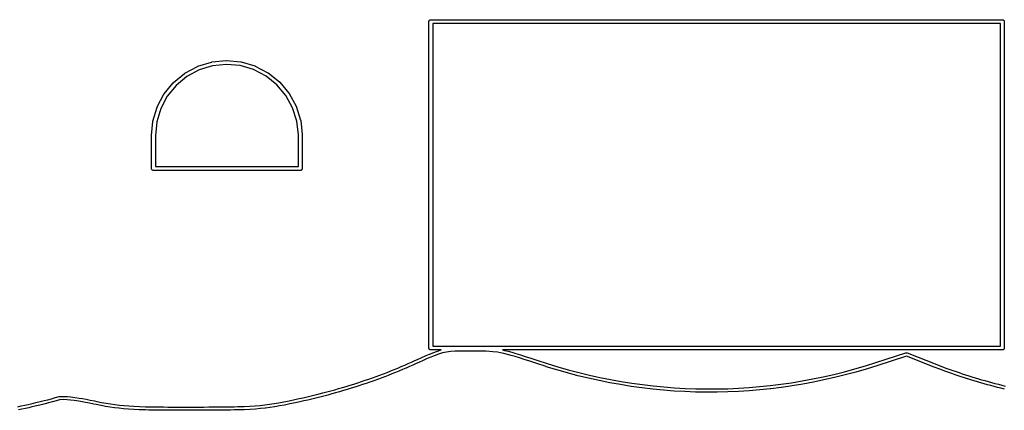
# Model space of a CAD drawing. Extents: x 50.3 to 149.9, y -133.7 to -53.
# Tile 3 of 14: x 78.7 to 108.8, y -133.4 to -121.4. Entities that reach past the tile are written whole.
import ezdxf

# ---------------------------------------------------------------- set-up
doc = ezdxf.new("R2010")
doc.units = 0
doc.layers.add('BLACK', color=7, linetype='CONTINUOUS')

msp = doc.modelspace()

# ---------------------------------------------------------------- linework, layer by layer
at = {"layer": 'BLACK', "linetype": 'CONTINUOUS'}
for p, q in [((91.1897, -121.5), (91.1909, -121.488)), ((91.19, -121.503), (91.1897, -121.5)), ((91.19, -131.497), (91.19, -121.503)), ((91.1909, -121.488), (91.1943, -121.477)), ((91.1943, -121.477), (91.1999, -121.467)), ((91.1999, -121.467), (91.2074, -121.457)), ((91.2074, -121.457), (91.2165, -121.45)), ((91.2165, -121.45), (91.2269, -121.444)), ((91.2269, -121.444), (91.2382, -121.441)), ((91.2382, -121.441), (91.2471, -121.44)), ((91.2471, -121.44), (91.25, -121.44)), ((91.25, -121.44), (91.2529, -121.44)), ((91.2529, -121.44), (108.747, -121.44)), ((108.747, -121.44), (108.75, -121.44)), ((108.75, -121.44), (108.753, -121.44)), ((108.753, -121.44), (108.762, -121.441)), ((108.762, -121.441), (108.773, -121.444)), ((108.773, -121.444), (108.783, -121.45)), ((108.783, -121.45), (108.793, -121.457)), ((108.793, -121.457), (108.8, -121.467)), ((108.8, -121.467), (108.806, -121.477)), ((108.806, -121.477), (108.809, -121.488)), ((108.809, -121.488), (108.81, -121.5)), ((108.81, -121.5), (108.81, -121.503)), ((108.81, -121.503), (108.81, -131.497)), ((91.31, -121.56), (91.31, -131.44)), ((108.69, -121.56), (91.31, -121.56)), ((108.69, -131.44), (108.69, -121.56)), ((84.5306, -122.738), (84.536, -122.737)), ((84.536, -122.737), (84.5413, -122.736)), ((84.5413, -122.736), (84.978, -122.69)), ((84.978, -122.69), (84.978, -122.69)), ((84.978, -122.69), (84.9789, -122.69)), ((84.9789, -122.69), (84.9843, -122.69)), ((84.9843, -122.69), (84.9897, -122.69)), ((84.9897, -122.69), (85.427, -122.73)), ((85.427, -122.73), (85.4279, -122.73)), ((85.4279, -122.73), (85.4332, -122.731)), ((85.4332, -122.731), (85.4385, -122.732)), ((85.4385, -122.732), (85.8598, -122.856)), ((83.7133, -123.082), (84.0996, -122.873)), ((84.1515, -122.981), (83.7755, -123.185)), ((84.0996, -122.873), (84.1003, -122.873)), ((84.1003, -122.873), (84.1053, -122.871)), ((84.1053, -122.871), (84.1103, -122.868)), ((84.1103, -122.868), (84.5298, -122.739)), ((84.5597, -122.855), (84.1515, -122.981)), ((84.5298, -122.739), (84.5306, -122.738)), ((84.9847, -122.81), (84.5597, -122.855)), ((85.4103, -122.849), (84.9847, -122.81)), ((85.8203, -122.97), (85.4103, -122.849)), ((86.199, -123.168), (85.8203, -122.97)), ((85.8598, -122.856), (85.8606, -122.857)), ((85.8606, -122.857), (85.8657, -122.859)), ((85.8657, -122.859), (85.8707, -122.861)), ((85.8707, -122.861), (86.2598, -123.064)), ((83.3652, -123.368), (83.7036, -123.088)), ((83.7755, -123.185), (83.4462, -123.457)), ((83.7036, -123.088), (83.7042, -123.088)), ((83.7042, -123.088), (83.7088, -123.085)), ((83.7088, -123.085), (83.7133, -123.082)), ((86.5321, -123.436), (86.199, -123.168)), ((86.2598, -123.064), (86.2606, -123.065)), ((86.2606, -123.065), (86.2651, -123.068)), ((86.2651, -123.068), (86.2696, -123.071)), ((86.2696, -123.071), (86.6118, -123.346)), ((83.0794, -123.717), (83.357, -123.377)), ((83.4462, -123.457), (83.1761, -123.788)), ((83.357, -123.377), (83.3575, -123.376)), ((83.3575, -123.376), (83.3614, -123.372)), ((83.3614, -123.372), (83.3652, -123.368)), ((86.8068, -123.763), (86.5321, -123.436)), ((86.6118, -123.346), (86.6125, -123.346)), ((86.6125, -123.346), (86.6163, -123.35)), ((86.6163, -123.35), (86.6202, -123.354)), ((86.6202, -123.354), (86.9025, -123.69)), ((82.8668, -124.114), (83.0729, -123.727)), ((83.1761, -123.788), (82.9755, -124.166)), ((83.0729, -123.727), (83.0733, -123.726)), ((83.0733, -123.726), (83.0764, -123.721)), ((83.0764, -123.721), (83.0794, -123.717)), ((87.0126, -124.137), (86.8068, -123.763)), ((86.9025, -123.69), (86.903, -123.691)), ((86.903, -123.691), (86.906, -123.695)), ((86.906, -123.695), (86.9091, -123.7)), ((86.9091, -123.7), (87.1206, -124.085)), ((82.7354, -124.546), (82.8623, -124.125)), ((82.9755, -124.166), (82.852, -124.575)), ((82.8623, -124.125), (82.8626, -124.124)), ((82.8626, -124.124), (82.8647, -124.119)), ((82.8647, -124.119), (82.8668, -124.114)), ((87.1419, -124.545), (87.0126, -124.137)), ((87.1206, -124.085), (87.121, -124.085)), ((87.121, -124.085), (87.1231, -124.091)), ((87.1231, -124.091), (87.1252, -124.095)), ((87.1252, -124.095), (87.258, -124.514)), ((82.7344, -124.551), (82.7354, -124.546)), ((87.1898, -124.972), (87.1419, -124.545)), ((87.258, -124.514), (87.2583, -124.515)), ((87.2583, -124.515), (87.2593, -124.52)), ((87.2593, -124.52), (87.2605, -124.526)), ((87.2605, -124.526), (87.3094, -124.962)), ((82.6903, -124.994), (82.7331, -124.557)), ((82.7331, -124.557), (82.7332, -124.556)), ((82.7332, -124.556), (82.7344, -124.551)), ((82.852, -124.575), (82.81, -125.003)), ((82.69, -124.997), (82.6903, -124.994)), ((82.69, -125.997), (82.69, -124.997)), ((82.6903, -124.994), (82.6903, -124.994)), ((82.81, -125.003), (82.81, -125.94)), ((87.19, -125), (87.1898, -124.972)), ((87.19, -125.94), (87.19, -125)), ((87.3094, -124.962), (87.3095, -124.963)), ((87.3095, -124.963), (87.3095, -124.965)), ((87.3095, -124.965), (87.3098, -124.968)), ((87.3098, -124.968), (87.31, -124.997)), ((87.31, -124.997), (87.31, -124.997)), ((87.31, -124.997), (87.31, -125.997)), ((82.6897, -126), (82.69, -125.997)), ((82.6909, -126.012), (82.6897, -126)), ((82.6943, -126.023), (82.6909, -126.012)), ((82.6999, -126.033), (82.6943, -126.023)), ((82.7074, -126.043), (82.6999, -126.033)), ((82.7165, -126.05), (82.7074, -126.043)), ((82.7269, -126.056), (82.7165, -126.05)), ((82.81, -125.94), (87.19, -125.94)), ((87.2835, -126.05), (87.2731, -126.056)), ((87.2926, -126.043), (87.2835, -126.05)), ((87.3001, -126.033), (87.2926, -126.043)), ((87.3057, -126.023), (87.3001, -126.033)), ((87.3091, -126.012), (87.3057, -126.023)), ((87.3103, -126), (87.3091, -126.012)), ((87.31, -125.997), (87.3103, -126)), ((82.7382, -126.059), (82.7269, -126.056)), ((82.7445, -126.06), (82.7382, -126.059)), ((82.75, -126.06), (82.7445, -126.06)), ((82.7529, -126.06), (82.75, -126.06)), ((87.2471, -126.06), (82.7529, -126.06)), ((87.25, -126.06), (87.2471, -126.06)), ((87.2555, -126.06), (87.25, -126.06)), ((87.2618, -126.059), (87.2555, -126.06)), ((87.2731, -126.056), (87.2618, -126.059)), ((91.31, -131.44), (108.69, -131.44)), ((90.9757, -131.789), (91.0993, -131.734)), ((91.0993, -131.734), (91.0999, -131.733)), ((91.0999, -131.733), (91.2106, -131.686)), ((91.0999, -131.733), (91.0999, -131.733)), ((91.2497, -131.778), (91.1398, -131.825)), ((91.1897, -131.5), (91.19, -131.497)), ((91.1909, -131.512), (91.1897, -131.5)), ((91.1943, -131.523), (91.1909, -131.512)), ((91.1999, -131.533), (91.1943, -131.523)), ((91.2074, -131.543), (91.1999, -131.533)), ((91.2165, -131.55), (91.2074, -131.543)), ((91.2106, -131.686), (91.2112, -131.685)), ((91.2112, -131.685), (91.2114, -131.685)), ((91.2114, -131.685), (91.2115, -131.685)), ((91.2115, -131.685), (91.3118, -131.644)), ((91.2269, -131.556), (91.2165, -131.55)), ((91.2382, -131.559), (91.2269, -131.556)), ((91.2471, -131.56), (91.2382, -131.559)), ((91.25, -131.56), (91.2471, -131.56)), ((91.2471, -131.56), (91.2471, -131.56)), ((91.3487, -131.737), (91.2497, -131.778)), ((91.2529, -131.56), (91.25, -131.56)), ((91.5651, -131.56), (91.2529, -131.56)), ((91.3118, -131.644), (91.3124, -131.644)), ((91.3124, -131.644), (91.313, -131.644)), ((91.313, -131.644), (91.3135, -131.644)), ((91.3135, -131.644), (91.4494, -131.594)), ((91.4822, -131.689), (91.3487, -131.737)), ((91.4494, -131.594), (91.4501, -131.594)), ((91.4501, -131.594), (91.4513, -131.594)), ((91.4513, -131.594), (91.4524, -131.593)), ((91.4524, -131.593), (91.5651, -131.56)), ((91.6045, -131.653), (91.4822, -131.689)), ((91.724, -131.627), (91.6045, -131.653)), ((91.8495, -131.61), (91.724, -131.627)), ((91.9895, -131.6), (91.8495, -131.61)), ((92.0946, -131.596), (91.9895, -131.6)), ((92.2122, -131.594), (92.0946, -131.596)), ((92.3445, -131.593), (92.2122, -131.594)), ((92.4936, -131.593), (92.3445, -131.593)), ((92.5662, -131.593), (92.4936, -131.593)), ((92.7012, -131.594), (92.5662, -131.593)), ((92.8242, -131.596), (92.7012, -131.594)), ((92.9373, -131.6), (92.8242, -131.596)), ((93.0428, -131.606), (92.9373, -131.6)), ((93.1428, -131.614), (93.0428, -131.606)), ((93.2887, -131.633), (93.1428, -131.614)), ((93.3857, -131.65), (93.2887, -131.633)), ((93.4857, -131.671), (93.3857, -131.65)), ((108.747, -131.56), (93.4455, -131.56)), ((93.4455, -131.56), (93.5069, -131.573)), ((93.591, -131.696), (93.4857, -131.671)), ((93.5069, -131.573), (93.5075, -131.573)), ((93.5075, -131.573), (93.5079, -131.573)), ((93.5079, -131.573), (93.5084, -131.573)), ((93.5084, -131.573), (93.615, -131.599)), ((93.7038, -131.726), (93.591, -131.696)), ((93.615, -131.599), (93.6157, -131.599)), ((93.6157, -131.599), (93.616, -131.599)), ((93.616, -131.599), (93.6163, -131.599)), ((93.6163, -131.599), (93.7303, -131.63)), ((93.8264, -131.762), (93.7038, -131.726)), ((93.7303, -131.63), (93.7309, -131.63)), ((93.7309, -131.63), (93.7311, -131.63)), ((93.7311, -131.63), (93.7313, -131.63)), ((93.7313, -131.63), (93.8547, -131.666)), ((93.9609, -131.803), (93.8264, -131.762)), ((93.8547, -131.666), (93.8554, -131.666)), ((93.8554, -131.666), (93.8554, -131.666)), ((93.8554, -131.666), (93.8555, -131.666)), ((93.8555, -131.666), (93.9907, -131.708)), ((93.9907, -131.708), (93.9912, -131.708)), ((93.9912, -131.708), (93.9912, -131.708)), ((93.9912, -131.708), (93.9913, -131.708)), ((93.9913, -131.708), (93.9913, -131.708)), ((93.9913, -131.708), (93.9913, -131.708)), ((93.9913, -131.708), (94.1404, -131.756)), ((94.1404, -131.756), (94.1407, -131.756)), ((94.1407, -131.756), (94.1408, -131.756)), ((94.1408, -131.756), (94.3061, -131.811)), ((104.877, -131.948), (105.796, -131.651)), ((105.814, -131.75), (104.905, -132.044)), ((105.796, -131.651), (105.799, -131.65)), ((105.796, -131.651), (105.796, -131.651)), ((105.799, -131.65), (105.803, -131.649)), ((105.803, -131.649), (105.805, -131.648)), ((105.803, -131.649), (105.803, -131.649)), ((105.805, -131.648), (105.807, -131.648)), ((105.807, -131.648), (105.81, -131.647)), ((105.81, -131.647), (105.812, -131.647)), ((105.812, -131.647), (105.815, -131.647)), ((106.659, -132.083), (105.814, -131.75)), ((105.815, -131.647), (105.817, -131.647)), ((105.817, -131.647), (105.82, -131.647)), ((105.82, -131.647), (105.822, -131.647)), ((105.822, -131.647), (105.825, -131.648)), ((105.825, -131.648), (105.827, -131.648)), ((105.827, -131.648), (105.829, -131.649)), ((105.829, -131.649), (105.832, -131.65)), ((105.832, -131.65), (105.832, -131.65)), ((105.832, -131.65), (105.836, -131.651)), ((105.836, -131.651), (105.838, -131.652)), ((105.838, -131.652), (105.838, -131.652)), ((105.838, -131.652), (106.693, -131.989)), ((108.75, -131.56), (108.747, -131.56)), ((108.753, -131.56), (108.75, -131.56)), ((108.762, -131.559), (108.753, -131.56)), ((108.753, -131.56), (108.753, -131.56)), ((108.773, -131.556), (108.762, -131.559)), ((108.783, -131.55), (108.773, -131.556)), ((108.793, -131.543), (108.783, -131.55)), ((108.8, -131.533), (108.793, -131.543)), ((108.806, -131.523), (108.8, -131.533)), ((108.809, -131.512), (108.806, -131.523)), ((108.81, -131.505), (108.809, -131.512)), ((108.81, -131.497), (108.81, -131.5)), ((108.81, -131.5), (108.81, -131.503)), ((108.81, -131.503), (108.81, -131.503)), ((108.81, -131.503), (108.81, -131.505)), ((90.2336, -132.116), (90.3406, -132.072)), ((90.3406, -132.072), (90.4469, -132.026)), ((90.4469, -132.026), (90.5523, -131.98)), ((90.5924, -132.072), (90.4866, -132.118)), ((90.5523, -131.98), (90.6569, -131.934)), ((90.5927, -132.072), (90.5924, -132.072)), ((90.5924, -132.072), (90.5924, -132.072)), ((90.6977, -132.025), (90.5927, -132.072)), ((90.6569, -131.934), (90.7608, -131.887)), ((90.698, -132.025), (90.6977, -132.025)), ((90.6977, -132.025), (90.6977, -132.025)), ((90.8022, -131.978), (90.698, -132.025)), ((90.7608, -131.887), (90.8365, -131.852)), ((90.8023, -131.978), (90.8022, -131.978)), ((90.8022, -131.978), (90.8022, -131.978)), ((90.8782, -131.943), (90.8023, -131.978)), ((90.8365, -131.852), (90.8366, -131.852)), ((90.8366, -131.852), (90.9754, -131.789)), ((90.8366, -131.852), (90.8366, -131.852)), ((91.0166, -131.88), (90.8782, -131.943)), ((90.8782, -131.943), (90.8782, -131.943)), ((90.9754, -131.789), (90.9757, -131.789)), ((90.9757, -131.789), (90.9757, -131.789)), ((91.1398, -131.825), (91.0166, -131.88)), ((94.1096, -131.851), (93.9609, -131.803)), ((94.2748, -131.906), (94.1096, -131.851)), ((94.4584, -131.967), (94.2748, -131.906)), ((94.3061, -131.811), (94.3064, -131.811)), ((94.3064, -131.811), (94.3064, -131.811)), ((94.3064, -131.811), (94.49, -131.872)), ((94.4588, -131.967), (94.4584, -131.967)), ((94.4584, -131.967), (94.4584, -131.967)), ((94.7806, -132.072), (94.4588, -131.967)), ((94.49, -131.872), (94.8113, -131.977)), ((94.7808, -132.073), (94.7806, -132.072)), ((94.7809, -132.073), (94.7808, -132.073)), ((94.7816, -132.073), (94.7809, -132.073)), ((95.1042, -132.171), (94.7816, -132.073)), ((94.8113, -131.977), (95.1329, -132.075)), ((95.1329, -132.075), (95.4553, -132.167)), ((104.235, -132.142), (104.556, -132.048)), ((104.556, -132.048), (104.877, -131.948)), ((104.905, -132.044), (104.585, -132.144)), ((104.905, -132.044), (104.905, -132.044)), ((106.836, -132.151), (106.659, -132.083)), ((106.659, -132.083), (106.659, -132.083)), ((106.693, -131.989), (106.872, -132.058)), ((106.872, -132.058), (107.054, -132.125)), ((89.4633, -132.412), (89.5755, -132.371)), ((89.5755, -132.371), (89.6871, -132.33)), ((89.6871, -132.33), (89.7979, -132.289)), ((89.8331, -132.382), (89.722, -132.424)), ((89.7979, -132.289), (89.9078, -132.247)), ((89.8335, -132.382), (89.8331, -132.382)), ((89.8331, -132.382), (89.8331, -132.382)), ((89.9439, -132.34), (89.8335, -132.382)), ((89.9078, -132.247), (90.0172, -132.204)), ((89.9442, -132.34), (89.9439, -132.34)), ((89.9439, -132.34), (89.9439, -132.34)), ((90.0539, -132.297), (89.9442, -132.34)), ((90.0172, -132.204), (90.1259, -132.16)), ((90.0542, -132.297), (90.0539, -132.297)), ((90.0539, -132.297), (90.0539, -132.297)), ((90.1631, -132.253), (90.0542, -132.297)), ((90.1259, -132.16), (90.2336, -132.116)), ((90.1635, -132.253), (90.1631, -132.253)), ((90.1631, -132.253), (90.1631, -132.253)), ((90.2716, -132.209), (90.1635, -132.253)), ((90.272, -132.209), (90.2716, -132.209)), ((90.2716, -132.209), (90.2716, -132.209)), ((90.3793, -132.164), (90.272, -132.209)), ((90.3797, -132.164), (90.3793, -132.164)), ((90.3793, -132.164), (90.3793, -132.164)), ((90.4862, -132.118), (90.3797, -132.164)), ((90.4863, -132.118), (90.4862, -132.118)), ((90.4866, -132.118), (90.4863, -132.118)), ((95.1043, -132.171), (95.1042, -132.171)), ((95.1044, -132.171), (95.1043, -132.171)), ((95.1051, -132.172), (95.1044, -132.171)), ((95.4284, -132.263), (95.1051, -132.172)), ((95.4286, -132.263), (95.4284, -132.263)), ((95.4287, -132.263), (95.4286, -132.263)), ((95.4294, -132.264), (95.4287, -132.263)), ((95.7533, -132.349), (95.4294, -132.264)), ((95.4553, -132.167), (95.7783, -132.252)), ((95.7535, -132.349), (95.7533, -132.349)), ((95.7536, -132.349), (95.7535, -132.349)), ((95.7543, -132.349), (95.7536, -132.349)), ((96.0788, -132.428), (95.7543, -132.349)), ((95.7783, -132.252), (96.1019, -132.33)), ((96.1019, -132.33), (96.426, -132.402)), ((102.944, -132.449), (103.267, -132.382)), ((103.267, -132.382), (103.591, -132.309)), ((103.591, -132.309), (103.913, -132.229)), ((103.938, -132.325), (103.614, -132.406)), ((103.913, -132.229), (104.235, -132.142)), ((103.939, -132.325), (103.938, -132.325)), ((103.938, -132.325), (103.938, -132.325)), ((103.938, -132.325), (103.938, -132.325)), ((104.261, -132.238), (103.939, -132.325)), ((104.262, -132.238), (104.261, -132.238)), ((104.584, -132.144), (104.262, -132.238)), ((104.262, -132.238), (104.262, -132.238)), ((104.262, -132.238), (104.262, -132.238)), ((104.585, -132.144), (104.584, -132.144)), ((104.585, -132.144), (104.585, -132.144)), ((104.585, -132.144), (104.585, -132.144)), ((106.837, -132.151), (106.836, -132.151)), ((106.836, -132.151), (106.836, -132.151)), ((107.02, -132.219), (106.837, -132.151)), ((107.207, -132.286), (107.02, -132.219)), ((107.02, -132.219), (107.02, -132.219)), ((107.02, -132.219), (107.02, -132.219)), ((107.054, -132.125), (107.24, -132.191)), ((107.302, -132.318), (107.207, -132.286)), ((107.207, -132.286), (107.207, -132.286)), ((107.207, -132.286), (107.207, -132.286)), ((107.24, -132.191), (107.334, -132.224)), ((107.302, -132.319), (107.302, -132.318)), ((107.302, -132.318), (107.302, -132.318)), ((107.398, -132.351), (107.302, -132.319)), ((107.334, -132.224), (107.429, -132.256)), ((107.494, -132.383), (107.398, -132.351)), ((107.398, -132.351), (107.398, -132.351)), ((107.398, -132.351), (107.398, -132.351)), ((107.429, -132.256), (107.525, -132.288)), ((107.591, -132.415), (107.494, -132.383)), ((107.494, -132.383), (107.494, -132.383)), ((107.494, -132.383), (107.494, -132.383)), ((107.525, -132.288), (107.622, -132.319)), ((107.622, -132.319), (107.72, -132.35)), ((107.72, -132.35), (107.818, -132.381)), ((107.818, -132.381), (107.917, -132.412)), ((88.541, -132.711), (88.6585, -132.676)), ((88.6585, -132.676), (88.7754, -132.64)), ((88.7754, -132.64), (88.8918, -132.604)), ((88.8918, -132.604), (89.0074, -132.567)), ((89.0381, -132.662), (88.9221, -132.699)), ((89.0074, -132.567), (89.1224, -132.529)), ((89.0384, -132.662), (89.0381, -132.662)), ((89.0381, -132.662), (89.0381, -132.662)), ((89.1537, -132.624), (89.0384, -132.662)), ((89.1224, -132.529), (89.2366, -132.49)), ((89.154, -132.624), (89.1537, -132.624)), ((89.1537, -132.624), (89.1537, -132.624)), ((89.2687, -132.585), (89.154, -132.624)), ((89.2366, -132.49), (89.3503, -132.451)), ((89.269, -132.585), (89.2687, -132.585)), ((89.2687, -132.585), (89.2687, -132.585)), ((89.383, -132.546), (89.269, -132.585)), ((89.3503, -132.451), (89.4633, -132.412)), ((89.3833, -132.546), (89.383, -132.546)), ((89.383, -132.546), (89.383, -132.546)), ((89.4966, -132.506), (89.3833, -132.546)), ((89.4969, -132.506), (89.4966, -132.506)), ((89.4966, -132.506), (89.4966, -132.506)), ((89.6095, -132.465), (89.4969, -132.506)), ((89.6098, -132.465), (89.6095, -132.465)), ((89.6095, -132.465), (89.6095, -132.465)), ((89.7217, -132.424), (89.6098, -132.465)), ((89.722, -132.424), (89.7217, -132.424)), ((89.7217, -132.424), (89.7217, -132.424)), ((96.079, -132.428), (96.0788, -132.428)), ((96.0791, -132.428), (96.079, -132.428)), ((96.0798, -132.428), (96.0791, -132.428)), ((96.4049, -132.5), (96.0798, -132.428)), ((96.405, -132.5), (96.4049, -132.5)), ((96.4052, -132.5), (96.405, -132.5)), ((96.4059, -132.5), (96.4052, -132.5)), ((96.7315, -132.565), (96.4059, -132.5)), ((96.426, -132.402), (96.7507, -132.467)), ((96.7316, -132.565), (96.7315, -132.565)), ((96.7317, -132.565), (96.7316, -132.565)), ((96.7324, -132.566), (96.7317, -132.565)), ((97.0585, -132.624), (96.7324, -132.566)), ((96.7507, -132.467), (97.0758, -132.526)), ((97.0586, -132.624), (97.0585, -132.624)), ((97.0588, -132.624), (97.0586, -132.624)), ((97.0595, -132.624), (97.0588, -132.624)), ((97.3859, -132.677), (97.0595, -132.624)), ((97.0758, -132.526), (97.4011, -132.578)), ((97.386, -132.677), (97.3859, -132.677)), ((97.3862, -132.677), (97.386, -132.677)), ((97.3869, -132.677), (97.3862, -132.677)), ((97.7137, -132.722), (97.3869, -132.677)), ((97.4011, -132.578), (97.727, -132.623)), ((97.727, -132.623), (98.053, -132.662)), ((98.053, -132.662), (98.3793, -132.694)), ((100.992, -132.713), (101.318, -132.685)), ((101.318, -132.685), (101.644, -132.652)), ((101.644, -132.652), (101.97, -132.611)), ((101.97, -132.611), (102.295, -132.564)), ((102.31, -132.663), (101.983, -132.71)), ((102.295, -132.564), (102.619, -132.51)), ((102.311, -132.662), (102.31, -132.663)), ((102.31, -132.663), (102.31, -132.663)), ((102.31, -132.663), (102.31, -132.663)), ((102.636, -132.608), (102.311, -132.662)), ((102.619, -132.51), (102.944, -132.449)), ((102.637, -132.608), (102.636, -132.608)), ((102.636, -132.608), (102.636, -132.608)), ((102.963, -132.548), (102.637, -132.608)), ((102.637, -132.608), (102.637, -132.608)), ((103.288, -132.48), (102.963, -132.548)), ((102.963, -132.548), (102.963, -132.548)), ((102.963, -132.548), (102.963, -132.548)), ((102.963, -132.548), (102.963, -132.548)), ((103.289, -132.48), (103.288, -132.48)), ((103.288, -132.48), (103.288, -132.48)), ((103.288, -132.48), (103.288, -132.48)), ((103.613, -132.406), (103.289, -132.48)), ((103.614, -132.406), (103.613, -132.406)), ((103.613, -132.406), (103.613, -132.406)), ((103.614, -132.406), (103.614, -132.406)), ((107.592, -132.415), (107.591, -132.415)), ((107.591, -132.415), (107.591, -132.415)), ((107.689, -132.446), (107.592, -132.415)), ((107.69, -132.446), (107.689, -132.446)), ((107.689, -132.446), (107.689, -132.446)), ((107.788, -132.477), (107.69, -132.446)), ((107.888, -132.507), (107.788, -132.477)), ((107.788, -132.477), (107.788, -132.477)), ((107.788, -132.477), (107.788, -132.477)), ((107.988, -132.537), (107.888, -132.507)), ((107.888, -132.507), (107.888, -132.507)), ((107.888, -132.507), (107.888, -132.507)), ((107.917, -132.412), (108.016, -132.441)), ((108.089, -132.567), (107.988, -132.537)), ((107.988, -132.537), (107.988, -132.537)), ((107.988, -132.537), (107.988, -132.537)), ((108.016, -132.441), (108.016, -132.441)), ((108.016, -132.441), (108.117, -132.471)), ((108.19, -132.596), (108.089, -132.567)), ((108.089, -132.567), (108.089, -132.567)), ((108.089, -132.567), (108.089, -132.567)), ((108.117, -132.471), (108.218, -132.5)), ((108.191, -132.596), (108.19, -132.596)), ((108.19, -132.596), (108.19, -132.596)), ((108.293, -132.625), (108.191, -132.596)), ((108.218, -132.5), (108.32, -132.529)), ((108.396, -132.654), (108.293, -132.625)), ((108.293, -132.625), (108.293, -132.625)), ((108.293, -132.625), (108.293, -132.625)), ((108.32, -132.529), (108.32, -132.529)), ((108.32, -132.529), (108.422, -132.557)), ((108.499, -132.682), (108.396, -132.654)), ((108.396, -132.654), (108.396, -132.654)), ((108.396, -132.654), (108.396, -132.654)), ((108.422, -132.557), (108.525, -132.585)), ((108.603, -132.709), (108.499, -132.682)), ((108.499, -132.682), (108.499, -132.682)), ((108.499, -132.682), (108.499, -132.682)), ((108.525, -132.585), (108.629, -132.612)), ((108.629, -132.612), (108.733, -132.64)), ((108.733, -132.64), (108.838, -132.666)), ((79.7483, -133.018), (79.8594, -132.991)), ((79.8594, -132.991), (79.86, -132.991)), ((79.86, -132.991), (79.8641, -132.99)), ((79.8641, -132.99), (79.8683, -132.99)), ((79.8683, -132.99), (79.9877, -132.982)), ((79.9877, -132.982), (79.9884, -132.982)), ((79.9884, -132.982), (79.9906, -132.982)), ((79.9906, -132.982), (79.9928, -132.982)), ((79.9928, -132.982), (80.1113, -132.987)), ((80.1113, -132.987), (80.1119, -132.987)), ((80.1119, -132.987), (80.113, -132.987)), ((80.113, -132.987), (80.114, -132.987)), ((80.114, -132.987), (80.2188, -132.997)), ((87.4568, -132.997), (87.5794, -132.968)), ((87.5794, -132.968), (87.7018, -132.938)), ((87.7018, -132.938), (87.8232, -132.908)), ((87.8232, -132.908), (87.9443, -132.876)), ((87.9693, -132.973), (87.848, -133.004)), ((87.9443, -132.876), (88.0649, -132.845)), ((87.9696, -132.973), (87.9693, -132.973)), ((87.9693, -132.973), (87.9693, -132.973)), ((88.0904, -132.941), (87.9696, -132.973)), ((88.0649, -132.845), (88.1847, -132.812)), ((88.0907, -132.941), (88.0904, -132.941)), ((88.0904, -132.941), (88.0904, -132.941)), ((88.211, -132.909), (88.0907, -132.941)), ((88.1847, -132.812), (88.304, -132.779)), ((88.2113, -132.909), (88.211, -132.909)), ((88.211, -132.909), (88.211, -132.909)), ((88.331, -132.875), (88.2113, -132.909)), ((88.304, -132.779), (88.4228, -132.745)), ((88.3313, -132.875), (88.331, -132.875)), ((88.331, -132.875), (88.331, -132.875)), ((88.4503, -132.842), (88.3313, -132.875)), ((88.4228, -132.745), (88.541, -132.711)), ((88.4504, -132.842), (88.4503, -132.842)), ((88.4507, -132.841), (88.4504, -132.842)), ((88.5691, -132.807), (88.4507, -132.841)), ((88.5694, -132.807), (88.5691, -132.807)), ((88.5691, -132.807), (88.5691, -132.807)), ((88.6873, -132.772), (88.5694, -132.807)), ((88.6876, -132.772), (88.6873, -132.772)), ((88.6873, -132.772), (88.6873, -132.772)), ((88.8049, -132.736), (88.6876, -132.772)), ((88.8052, -132.736), (88.8049, -132.736)), ((88.8049, -132.736), (88.8049, -132.736)), ((88.9218, -132.699), (88.8052, -132.736)), ((88.9221, -132.699), (88.9218, -132.699)), ((88.9218, -132.699), (88.9218, -132.699)), ((97.7138, -132.722), (97.7137, -132.722)), ((97.714, -132.722), (97.7138, -132.722)), ((97.7147, -132.722), (97.714, -132.722)), ((98.0417, -132.761), (97.7147, -132.722)), ((98.0419, -132.761), (98.0417, -132.761)), ((98.042, -132.761), (98.0419, -132.761)), ((98.0427, -132.761), (98.042, -132.761)), ((98.37, -132.793), (98.0427, -132.761)), ((98.3702, -132.793), (98.37, -132.793)), ((98.3703, -132.793), (98.3702, -132.793)), ((98.371, -132.794), (98.3703, -132.793)), ((98.6985, -132.819), (98.371, -132.794)), ((98.3793, -132.694), (98.7058, -132.719)), ((98.6987, -132.819), (98.6985, -132.819)), ((98.6988, -132.819), (98.6987, -132.819)), ((98.6995, -132.819), (98.6988, -132.819)), ((99.0271, -132.838), (98.6995, -132.819)), ((98.7058, -132.719), (99.0324, -132.738)), ((99.0273, -132.838), (99.0271, -132.838)), ((99.0275, -132.838), (99.0273, -132.838)), ((99.0282, -132.838), (99.0275, -132.838)), ((99.3559, -132.85), (99.0282, -132.838)), ((99.0324, -132.738), (99.3592, -132.751)), ((99.356, -132.85), (99.3559, -132.85)), ((99.3562, -132.851), (99.356, -132.85)), ((99.3569, -132.851), (99.3562, -132.851)), ((99.6846, -132.856), (99.3569, -132.851)), ((99.3592, -132.751), (99.6858, -132.756)), ((99.6848, -132.856), (99.6846, -132.856)), ((99.6849, -132.856), (99.6848, -132.856)), ((99.6856, -132.856), (99.6849, -132.856)), ((100.013, -132.855), (99.6856, -132.856)), ((99.6858, -132.756), (100.013, -132.755)), ((100.013, -132.755), (100.339, -132.748)), ((100.014, -132.855), (100.013, -132.855)), ((100.342, -132.848), (100.014, -132.855)), ((100.014, -132.855), (100.014, -132.855)), ((100.014, -132.855), (100.014, -132.855)), ((100.339, -132.748), (100.666, -132.734)), ((100.343, -132.848), (100.342, -132.848)), ((100.342, -132.848), (100.342, -132.848)), ((100.342, -132.848), (100.342, -132.848)), ((100.671, -132.833), (100.343, -132.848)), ((100.666, -132.734), (100.992, -132.713)), ((100.672, -132.833), (100.671, -132.833)), ((100.671, -132.833), (100.671, -132.833)), ((100.671, -132.833), (100.671, -132.833)), ((100.999, -132.813), (100.672, -132.833)), ((101, -132.813), (100.999, -132.813)), ((100.999, -132.813), (100.999, -132.813)), ((100.999, -132.813), (100.999, -132.813)), ((101.327, -132.785), (101, -132.813)), ((101.328, -132.785), (101.327, -132.785)), ((101.327, -132.785), (101.327, -132.785)), ((101.327, -132.785), (101.327, -132.785)), ((101.655, -132.751), (101.328, -132.785)), ((101.656, -132.751), (101.655, -132.751)), ((101.655, -132.751), (101.655, -132.751)), ((101.655, -132.751), (101.655, -132.751)), ((101.982, -132.71), (101.656, -132.751)), ((101.983, -132.71), (101.982, -132.71)), ((101.983, -132.71), (101.983, -132.71)), ((101.983, -132.71), (101.983, -132.71)), ((108.708, -132.736), (108.603, -132.709)), ((108.603, -132.709), (108.603, -132.709)), ((108.603, -132.709), (108.603, -132.709)), ((108.813, -132.763), (108.708, -132.736)), ((108.708, -132.736), (108.708, -132.736)), ((108.708, -132.736), (108.708, -132.736)), ((78.5988, -133.3), (78.704, -133.277)), ((78.704, -133.277), (78.8078, -133.254)), ((78.704, -133.277), (78.704, -133.277)), ((78.8078, -133.254), (78.9098, -133.231)), ((78.9098, -133.231), (79.009, -133.208)), ((79.009, -133.208), (79.1518, -133.175)), ((79.1746, -133.273), (79.0316, -133.306)), ((79.1518, -133.175), (79.2852, -133.143)), ((79.1747, -133.273), (79.1746, -133.273)), ((79.1749, -133.273), (79.1747, -133.273)), ((79.3085, -133.241), (79.1749, -133.273)), ((79.2852, -133.143), (79.4067, -133.113)), ((79.3089, -133.241), (79.3085, -133.241)), ((79.3085, -133.241), (79.3085, -133.241)), ((79.4308, -133.211), (79.3089, -133.241)), ((79.4067, -133.113), (79.5144, -133.086)), ((79.4312, -133.21), (79.4308, -133.21)), ((79.4308, -133.21), (79.4308, -133.211)), ((79.5394, -133.183), (79.4312, -133.21)), ((79.5144, -133.086), (79.6322, -133.054)), ((79.5401, -133.183), (79.5394, -133.183)), ((79.5394, -133.183), (79.5394, -133.183)), ((79.6591, -133.151), (79.5401, -133.183)), ((79.6322, -133.054), (79.7453, -133.019)), ((79.6597, -133.15), (79.6591, -133.151)), ((79.6603, -133.15), (79.6597, -133.15)), ((79.661, -133.15), (79.6603, -133.15)), ((79.7736, -133.115), (79.661, -133.15)), ((79.7453, -133.019), (79.746, -133.019)), ((79.746, -133.019), (79.7472, -133.019)), ((79.7472, -133.019), (79.7483, -133.018)), ((79.8788, -133.089), (79.7736, -133.115)), ((79.9912, -133.082), (79.8788, -133.089)), ((80.1058, -133.087), (79.9912, -133.082)), ((80.2083, -133.097), (80.1058, -133.087)), ((80.327, -133.112), (80.2083, -133.097)), ((80.2188, -132.997), (80.2194, -132.998)), ((80.2194, -132.998), (80.2199, -132.998)), ((80.2199, -132.998), (80.2205, -132.998)), ((80.2205, -132.998), (80.3406, -133.013)), ((80.4632, -133.134), (80.327, -133.112)), ((80.3406, -133.013), (80.3413, -133.014)), ((80.3413, -133.014), (80.3416, -133.014)), ((80.3416, -133.014), (80.3419, -133.014)), ((80.3419, -133.014), (80.4791, -133.035)), ((80.5643, -133.151), (80.4632, -133.134)), ((80.4791, -133.035), (80.4798, -133.035)), ((80.4798, -133.035), (80.4798, -133.035)), ((80.4798, -133.035), (80.4799, -133.035)), ((80.4799, -133.035), (80.5816, -133.053)), ((80.6743, -133.172), (80.5643, -133.151)), ((80.5816, -133.053), (80.5821, -133.053)), ((80.5821, -133.053), (80.5821, -133.053)), ((80.5821, -133.053), (80.6926, -133.073)), ((80.7935, -133.195), (80.6743, -133.172)), ((80.6926, -133.073), (80.693, -133.073)), ((80.693, -133.073), (80.693, -133.073)), ((80.693, -133.073), (80.8127, -133.097)), ((80.9228, -133.221), (80.7935, -133.195)), ((80.8127, -133.097), (80.813, -133.097)), ((80.813, -133.097), (80.813, -133.097)), ((80.813, -133.097), (80.9424, -133.122)), ((80.9995, -133.236), (80.9228, -133.221)), ((80.9228, -133.221), (80.9228, -133.221)), ((80.9424, -133.122), (80.9425, -133.122)), ((80.9425, -133.122), (80.9425, -133.122)), ((80.9425, -133.122), (81.019, -133.138)), ((80.9998, -133.236), (80.9995, -133.236)), ((80.9995, -133.236), (80.9995, -133.236)), ((81.1463, -133.264), (80.9998, -133.236)), ((81.019, -133.138), (81.165, -133.166)), ((81.1469, -133.264), (81.1463, -133.264)), ((81.1463, -133.264), (81.1463, -133.264)), ((81.2866, -133.29), (81.1469, -133.264)), ((81.165, -133.166), (81.3039, -133.191)), ((81.2867, -133.29), (81.2866, -133.29)), ((81.2874, -133.29), (81.2867, -133.29)), ((81.2867, -133.29), (81.2867, -133.29)), ((81.4231, -133.312), (81.2874, -133.29)), ((81.3039, -133.191), (81.4387, -133.213)), ((81.4387, -133.213), (81.5722, -133.232)), ((81.5722, -133.232), (81.7074, -133.249)), ((81.7074, -133.249), (81.8471, -133.263)), ((81.8471, -133.263), (81.9944, -133.275)), ((81.9944, -133.275), (82.1519, -133.285)), ((82.1519, -133.285), (82.3227, -133.293)), ((85.3319, -133.297), (85.5282, -133.291)), ((85.5282, -133.291), (85.706, -133.283)), ((85.706, -133.283), (85.8692, -133.272)), ((85.8692, -133.272), (86.0215, -133.259)), ((86.0215, -133.259), (86.1662, -133.244)), ((86.1662, -133.244), (86.3073, -133.225)), ((86.3073, -133.225), (86.4485, -133.204)), ((86.4485, -133.204), (86.5932, -133.179)), ((86.6108, -133.277), (86.4651, -133.302)), ((86.5932, -133.179), (86.7453, -133.15)), ((86.6109, -133.277), (86.6108, -133.277)), ((86.6108, -133.277), (86.6108, -133.277)), ((86.6116, -133.277), (86.6109, -133.277)), ((86.7644, -133.248), (86.6116, -133.277)), ((86.7453, -133.15), (86.9085, -133.117)), ((86.7649, -133.248), (86.7644, -133.248)), ((86.7644, -133.248), (86.7644, -133.248)), ((86.9284, -133.215), (86.7649, -133.248)), ((86.9085, -133.117), (87.0858, -133.079)), ((86.9285, -133.215), (86.9284, -133.215)), ((86.9288, -133.214), (86.9285, -133.215)), ((87.1067, -133.177), (86.9288, -133.214)), ((87.0858, -133.079), (87.2101, -133.052)), ((87.1069, -133.177), (87.1067, -133.177)), ((87.1067, -133.177), (87.1067, -133.177)), ((87.2314, -133.15), (87.1069, -133.177)), ((87.2101, -133.052), (87.3338, -133.025)), ((87.2317, -133.15), (87.2314, -133.15)), ((87.2314, -133.15), (87.2314, -133.15)), ((87.3557, -133.122), (87.2317, -133.15)), ((87.3338, -133.025), (87.4568, -132.997)), ((87.356, -133.122), (87.3557, -133.122)), ((87.3557, -133.122), (87.3557, -133.122)), ((87.4794, -133.094), (87.356, -133.122)), ((87.4797, -133.094), (87.4794, -133.094)), ((87.4794, -133.094), (87.4794, -133.094)), ((87.6027, -133.065), (87.4797, -133.094)), ((87.603, -133.065), (87.6027, -133.065)), ((87.6027, -133.065), (87.6027, -133.065)), ((87.7254, -133.035), (87.603, -133.065)), ((87.7255, -133.035), (87.7254, -133.035)), ((87.7257, -133.035), (87.7255, -133.035)), ((87.8476, -133.004), (87.7257, -133.035)), ((87.8477, -133.004), (87.8476, -133.004)), ((87.848, -133.004), (87.8477, -133.004)), ((78.7252, -133.375), (78.6199, -133.398)), ((78.7254, -133.375), (78.7252, -133.375)), ((78.7252, -133.375), (78.7252, -133.375)), ((78.8294, -133.352), (78.7254, -133.375)), ((78.8296, -133.352), (78.8294, -133.352)), ((78.8294, -133.352), (78.8294, -133.352)), ((78.9317, -133.329), (78.8296, -133.352)), ((78.9319, -133.329), (78.9317, -133.329)), ((78.9317, -133.329), (78.9317, -133.329)), ((79.0314, -133.306), (78.9319, -133.329)), ((79.0316, -133.306), (79.0314, -133.306)), ((79.0314, -133.306), (79.0314, -133.306)), ((81.4232, -133.312), (81.4231, -133.312)), ((81.4233, -133.312), (81.4232, -133.312)), ((81.424, -133.312), (81.4233, -133.312)), ((81.5585, -133.331), (81.424, -133.312)), ((81.5587, -133.331), (81.5585, -133.331)), ((81.5588, -133.331), (81.5587, -133.331)), ((81.5595, -133.331), (81.5588, -133.331)), ((81.6958, -133.348), (81.5595, -133.331)), ((81.6959, -133.348), (81.6958, -133.348)), ((81.6961, -133.348), (81.6959, -133.348)), ((81.6968, -133.348), (81.6961, -133.348)), ((81.8376, -133.363), (81.6968, -133.348)), ((81.8377, -133.363), (81.8376, -133.363)), ((81.8379, -133.363), (81.8377, -133.363)), ((81.8386, -133.363), (81.8379, -133.363)), ((81.9868, -133.375), (81.8386, -133.363)), ((81.9869, -133.375), (81.9868, -133.375)), ((81.987, -133.375), (81.9869, -133.375)), ((81.9877, -133.375), (81.987, -133.375)), ((82.1461, -133.385), (81.9877, -133.375)), ((82.1462, -133.385), (82.1461, -133.385)), ((82.1461, -133.385), (82.1461, -133.385)), ((82.1469, -133.385), (82.1462, -133.385)), ((82.3184, -133.393), (82.1469, -133.385)), ((82.3191, -133.393), (82.3184, -133.393)), ((82.3184, -133.393), (82.3184, -133.393)), ((82.5065, -133.399), (82.3191, -133.393)), ((82.3227, -133.293), (82.5096, -133.299)), ((82.5069, -133.399), (82.5065, -133.399)), ((82.5065, -133.399), (82.5065, -133.399)), ((82.6075, -133.401), (82.5069, -133.399)), ((82.5096, -133.299), (82.61, -133.301)), ((82.6078, -133.401), (82.6075, -133.401)), ((82.6075, -133.401), (82.6075, -133.401)), ((82.7134, -133.403), (82.6078, -133.401)), ((82.61, -133.301), (82.7153, -133.303)), ((82.7136, -133.403), (82.7134, -133.403)), ((82.7134, -133.403), (82.7134, -133.403)), ((82.8247, -133.405), (82.7136, -133.403)), ((82.7153, -133.303), (82.8263, -133.305)), ((82.8248, -133.405), (82.8247, -133.405)), ((82.8247, -133.405), (82.8247, -133.405)), ((82.9417, -133.407), (82.8248, -133.405)), ((82.8263, -133.305), (82.8263, -133.305)), ((82.8263, -133.305), (82.9428, -133.307)), ((82.9418, -133.407), (82.9417, -133.407)), ((82.9417, -133.407), (82.9417, -133.407)), ((83.0648, -133.408), (82.9418, -133.407)), ((82.9428, -133.307), (82.9428, -133.307)), ((82.9428, -133.307), (83.0657, -133.308)), ((83.0649, -133.408), (83.0648, -133.408)), ((83.0648, -133.408), (83.0648, -133.408)), ((83.1943, -133.409), (83.0649, -133.408)), ((83.0657, -133.308), (83.195, -133.309)), ((83.1944, -133.409), (83.1943, -133.409)), ((83.1943, -133.409), (83.1943, -133.409)), ((83.3307, -133.409), (83.1944, -133.409)), ((83.195, -133.309), (83.195, -133.309)), ((83.195, -133.309), (83.331, -133.309)), ((83.3308, -133.409), (83.3307, -133.409)), ((83.4742, -133.41), (83.3308, -133.409)), ((83.331, -133.309), (83.331, -133.309)), ((83.331, -133.309), (83.4745, -133.31)), ((83.4743, -133.41), (83.4742, -133.41)), ((83.4742, -133.41), (83.4742, -133.41)), ((83.6253, -133.41), (83.4743, -133.41)), ((83.4745, -133.31), (83.4745, -133.31)), ((83.4745, -133.31), (83.6254, -133.31)), ((83.7842, -133.41), (83.6253, -133.41)), ((83.6253, -133.41), (83.6253, -133.41)), ((83.6254, -133.31), (83.7841, -133.31)), ((83.7841, -133.31), (83.9512, -133.31)), ((83.9514, -133.41), (83.7842, -133.41)), ((83.7842, -133.41), (83.7842, -133.41)), ((83.9512, -133.31), (84.1267, -133.309)), ((84.1269, -133.409), (83.9514, -133.41)), ((83.9514, -133.41), (83.9514, -133.41)), ((84.1267, -133.309), (84.1267, -133.309)), ((84.1267, -133.309), (84.2926, -133.309)), ((84.2929, -133.409), (84.1269, -133.409)), ((84.1269, -133.409), (84.1269, -133.409)), ((84.2926, -133.309), (84.4496, -133.308)), ((84.2926, -133.309), (84.2926, -133.309)), ((84.293, -133.409), (84.2929, -133.409)), ((84.45, -133.408), (84.293, -133.409)), ((84.4496, -133.308), (84.5978, -133.307)), ((84.4496, -133.308), (84.4496, -133.308)), ((84.5984, -133.407), (84.45, -133.408)), ((84.45, -133.408), (84.45, -133.408)), ((84.45, -133.408), (84.45, -133.408)), ((84.5978, -133.307), (84.738, -133.306)), ((84.5978, -133.307), (84.5978, -133.307)), ((84.5985, -133.407), (84.5984, -133.407)), ((84.7387, -133.406), (84.5985, -133.407)), ((84.738, -133.306), (84.8705, -133.305)), ((84.7389, -133.406), (84.7387, -133.406)), ((84.7387, -133.406), (84.7387, -133.406)), ((84.8714, -133.405), (84.7389, -133.406)), ((84.8705, -133.305), (84.9955, -133.304)), ((84.8705, -133.305), (84.8705, -133.305)), ((84.8715, -133.405), (84.8714, -133.405)), ((84.8714, -133.405), (84.8714, -133.405)), ((84.9969, -133.404), (84.8715, -133.405)), ((84.9955, -133.304), (85.1138, -133.302)), ((84.997, -133.404), (84.9969, -133.404)), ((84.9969, -133.404), (84.9969, -133.404)), ((85.1156, -133.402), (84.997, -133.404)), ((85.1138, -133.302), (85.2259, -133.3)), ((85.1158, -133.402), (85.1156, -133.402)), ((85.1156, -133.402), (85.1156, -133.402)), ((85.228, -133.4), (85.1158, -133.402)), ((85.2259, -133.3), (85.3319, -133.297)), ((85.2282, -133.4), (85.228, -133.4)), ((85.228, -133.4), (85.228, -133.4)), ((85.3345, -133.397), (85.2282, -133.4)), ((85.3349, -133.397), (85.3345, -133.397)), ((85.3345, -133.397), (85.3345, -133.397)), ((85.5317, -133.391), (85.3349, -133.397)), ((85.5324, -133.391), (85.5317, -133.391)), ((85.7111, -133.382), (85.5324, -133.391)), ((85.7112, -133.382), (85.7111, -133.382)), ((85.7113, -133.382), (85.7112, -133.382)), ((85.712, -133.382), (85.7113, -133.382)), ((85.8761, -133.372), (85.712, -133.382)), ((85.8763, -133.372), (85.8761, -133.372)), ((85.8764, -133.372), (85.8763, -133.372)), ((85.8771, -133.372), (85.8764, -133.372)), ((86.0304, -133.359), (85.8771, -133.372)), ((86.0306, -133.359), (86.0304, -133.359)), ((86.0308, -133.359), (86.0306, -133.359)), ((86.0315, -133.359), (86.0308, -133.359)), ((86.1775, -133.343), (86.0315, -133.359)), ((86.1777, -133.343), (86.1775, -133.343)), ((86.1779, -133.343), (86.1777, -133.343)), ((86.1786, -133.343), (86.1779, -133.343)), ((86.3209, -133.325), (86.1786, -133.343)), ((86.3211, -133.324), (86.3209, -133.325)), ((86.3213, -133.324), (86.3211, -133.324)), ((86.322, -133.324), (86.3213, -133.324)), ((86.4641, -133.303), (86.322, -133.324)), ((86.4643, -133.303), (86.4641, -133.303)), ((86.4644, -133.303), (86.4643, -133.303)), ((86.4651, -133.302), (86.4644, -133.303))]:
    msp.add_line(p, q, dxfattribs=at)

doc.saveas('drawing.dxf')
